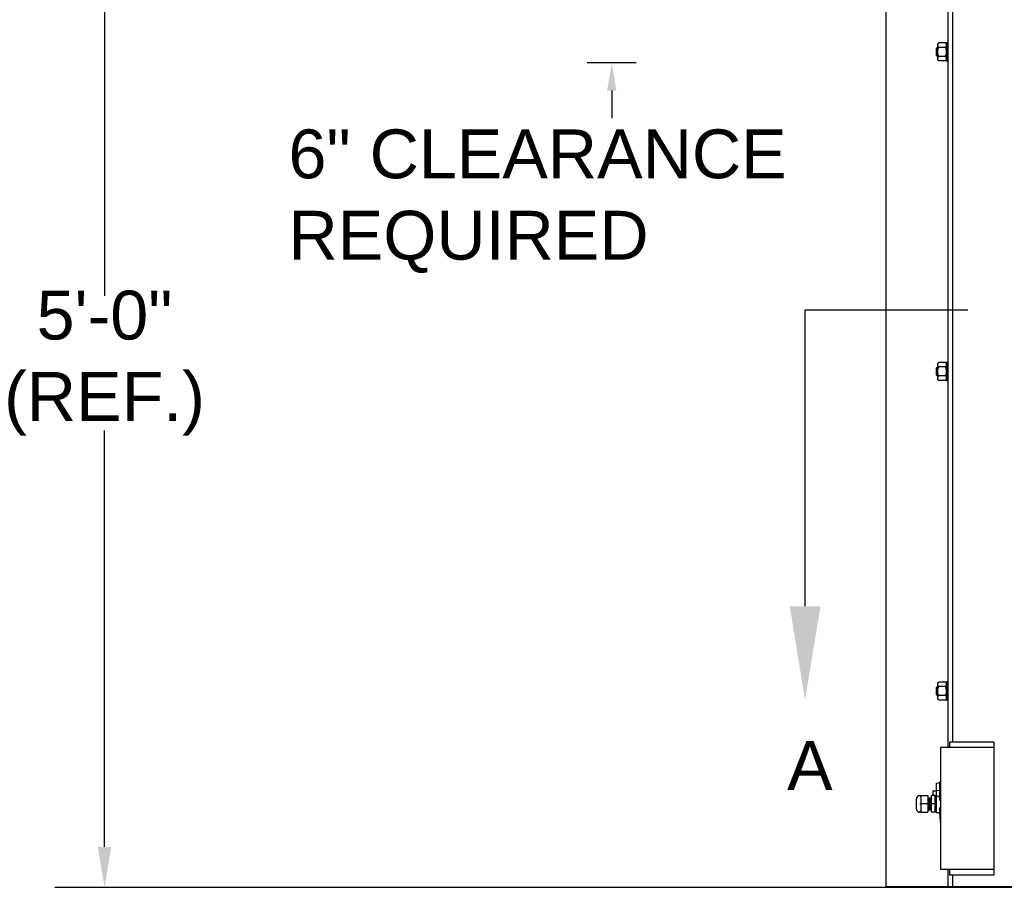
# Model space of a CAD drawing. Header units: inches. Extents: x 170 to 312, y 215 to 248.
# Tile 242 of 256: x 298.5 to 300.39, y 220.42 to 222.08. Entities that reach past the tile are written whole.
import ezdxf
from ezdxf import colors
from ezdxf.entities.mleader import LeaderData, LeaderLine
from ezdxf.math import Vec2, Vec3

# ---------------------------------------------------------------- set-up
doc = ezdxf.new("R2010")
doc.units = ezdxf.units.IN
doc.header["$LTSCALE"] = 0.25
doc.header["$MEASUREMENT"] = 0
doc.linetypes.add('CENTER', pattern=[2, 1.25, -0.25, 0.25, -0.25])
for name, color, linetype in [('ANNOTATIONS', 1, 'Continuous'), ('MOTOR LH', 7, 'Continuous'), ('SECTION CUTS', 6, 'CENTER')]:
    doc.layers.add(name, color=color, linetype=linetype)
doc.styles.add('ARIAL', font='arial.ttf', dxfattribs={"height": 0.09375})
doc.styles.get("Standard").update_dxf_attribs({"font": 'romans.shx'})

msp = doc.modelspace()

# ---------------------------------------------------------------- linework, layer by layer
at = {"layer": 'ANNOTATIONS'}
for p, q in [((298.65972, 222.35175), (298.65972, 221.55133)), ((299.68055, 221.99872), (299.58629, 221.99872)), ((299.63342, 221.94558), (299.63342, 221.89244)), ((298.65972, 220.49278), (298.65972, 221.2928))]:
    msp.add_line(p, q, dxfattribs=at)
for points in [[(299.64228, 221.94558), (299.62456, 221.94558), (299.63342, 221.99872)], [(298.67267, 220.49278), (298.64678, 220.49278), (298.65972, 220.41511)]]:
    msp.add_solid(points, dxfattribs=at)
at = {"layer": 'MOTOR LH'}
for p, q in [((300.15991, 220.41698), (300.15991, 224.61169)), ((300.27927, 220.68357), (300.27927, 224.61088)), ((300.2878, 220.69422), (300.2878, 224.61088)), ((300.27412, 222.03706), (300.26104, 222.03706)), ((300.27603, 222.03794), (300.27603, 222.00173)), ((300.25694, 222.01287), (300.25694, 222.0268)), ((300.2585, 222.01131), (300.2585, 222.02836)), ((300.25912, 222.00492), (300.25912, 222.03476)), ((300.27412, 222.02845), (300.26104, 222.02845)), ((300.27412, 222.01122), (300.26104, 222.01122)), ((300.27412, 222.00261), (300.26104, 222.00261)), ((300.2585, 221.39745), (300.2585, 221.4145)), ((300.25912, 221.39106), (300.25912, 221.4209)), ((300.27412, 221.4232), (300.26104, 221.4232)), ((300.27412, 221.41459), (300.26104, 221.41459)), ((300.27603, 221.42409), (300.27603, 221.38787)), ((300.25694, 221.39901), (300.25694, 221.41294)), ((300.27412, 221.39736), (300.26104, 221.39736)), ((300.27412, 221.38875), (300.26104, 221.38875)), ((300.27412, 220.80935), (300.26104, 220.80935)), ((300.27603, 220.81023), (300.27603, 220.77401)), ((300.25694, 220.78515), (300.25694, 220.79908)), ((300.2585, 220.78359), (300.2585, 220.80064)), ((300.25912, 220.7772), (300.25912, 220.80704)), ((300.27412, 220.80073), (300.26104, 220.80073)), ((300.27412, 220.7835), (300.26104, 220.7835)), ((300.27412, 220.77489), (300.26104, 220.77489)), ((300.36665, 220.68357), (300.26434, 220.68357)), ((300.26434, 220.68357), (300.26434, 220.44911)), ((300.28139, 220.69422), (300.28139, 220.68357)), ((300.36665, 220.69422), (300.28139, 220.69422)), ((300.36665, 220.69422), (300.36665, 220.43845)), ((300.25604, 220.61484), (300.26276, 220.61618)), ((300.25604, 220.61484), (300.25604, 220.55845)), ((300.25604, 220.60141), (300.26276, 220.60199)), ((300.26434, 220.61881), (300.26276, 220.61618)), ((300.2641, 220.61581), (300.26276, 220.61618)), ((300.26276, 220.61618), (300.26276, 220.58434)), ((300.26276, 220.60199), (300.2641, 220.60211)), ((300.2641, 220.61581), (300.26434, 220.6162)), ((300.2641, 220.60211), (300.2641, 220.61581)), ((300.2641, 220.60211), (300.26434, 220.60213)), ((300.21816, 220.56566), (300.21816, 220.58481)), ((300.22659, 220.59122), (300.22457, 220.58908)), ((300.22659, 220.59122), (300.24023, 220.59122)), ((300.22659, 220.59122), (300.22659, 220.55925)), ((300.24023, 220.59122), (300.24023, 220.55925)), ((300.24705, 220.55925), (300.24705, 220.59122)), ((300.25416, 220.59122), (300.24705, 220.59122)), ((300.24943, 220.60029), (300.24943, 220.59122)), ((300.25416, 220.55925), (300.25416, 220.59122)), ((300.24023, 220.57523), (300.22457, 220.57523)), ((300.24246, 220.56402), (300.24157, 220.56402)), ((300.25416, 220.57523), (300.24705, 220.57523)), ((300.26276, 220.56612), (300.26276, 220.55711)), ((300.22457, 220.56139), (300.22659, 220.55925)), ((300.22659, 220.55925), (300.24023, 220.55925)), ((300.25416, 220.55925), (300.24705, 220.55925)), ((300.26276, 220.55711), (300.26426, 220.53562)), ((300.26426, 220.53562), (300.26434, 220.53562)), ((300.36665, 220.44911), (300.26434, 220.44911)), ((300.27927, 220.41698), (300.27927, 220.44911)), ((300.28139, 220.44911), (300.28139, 220.43845)), ((300.36665, 220.43845), (300.28139, 220.43845)), ((300.2878, 220.41698), (300.2878, 220.43845)), ((298.56454, 220.41511), (306.39094, 220.41511)), ((300.15991, 220.41698), (300.40716, 220.41698))]:
    msp.add_line(p, q, dxfattribs=at)
for centre, radius, start, end in [((300.22457, 220.58481), 0.00641, 90, 180), ((300.24866, 220.57523), 0.01678, 20.91414, 32.85988), ((300.22457, 220.56566), 0.00641, 180, 270), ((300.24201, 220.56402), 0.000446, 180, 0), ((300.24866, 220.57523), 0.01678, 327.14012, 339.08586)]:
    msp.add_arc(centre, radius, start, end, dxfattribs=at)
at = {"layer": 'MOTOR LH', "extrusion": (0, 0, -1)}
msp.add_ellipse((300.25238, 220.57523), major_axis=(0, 0.01678), ratio=0.9090909, start_param=0.2423659, end_param=0.7477626, dxfattribs=at)
at = {"layer": 'MOTOR LH'}
for points in [[(300.25912, 222.03476), (300.26104, 222.03706)], [(300.27412, 222.03706), (300.27603, 222.03476)], [(300.27603, 222.03794), (300.27927, 222.03794)], [(300.25694, 222.0268), (300.2585, 222.02836)], [(300.2585, 222.02836), (300.25912, 222.02836)], [(300.2585, 222.01131), (300.25694, 222.01287)], [(300.25912, 222.01131), (300.2585, 222.01131)], [(300.26104, 222.00261), (300.25912, 222.00492)], [(300.27603, 222.00492), (300.27412, 222.00261)], [(300.27927, 222.00173), (300.27603, 222.00173)], [(300.25694, 221.41294), (300.2585, 221.4145)], [(300.2585, 221.4145), (300.25912, 221.4145)], [(300.25912, 221.4209), (300.26104, 221.4232)], [(300.27412, 221.4232), (300.27603, 221.4209)], [(300.27603, 221.42409), (300.27927, 221.42409)], [(300.2585, 221.39745), (300.25694, 221.39901)], [(300.25912, 221.39745), (300.2585, 221.39745)], [(300.26104, 221.38875), (300.25912, 221.39106)], [(300.27603, 221.39106), (300.27412, 221.38875)], [(300.27927, 221.38787), (300.27603, 221.38787)], [(300.25912, 220.80704), (300.26104, 220.80935)], [(300.27412, 220.80935), (300.27603, 220.80704)], [(300.27603, 220.81023), (300.27927, 220.81023)], [(300.25694, 220.79908), (300.2585, 220.80064)], [(300.2585, 220.80064), (300.25912, 220.80064)], [(300.2585, 220.78359), (300.25694, 220.78515)], [(300.25912, 220.78359), (300.2585, 220.78359)], [(300.26104, 220.77489), (300.25912, 220.7772)], [(300.27603, 220.7772), (300.27412, 220.77489)], [(300.27927, 220.77401), (300.27603, 220.77401)], [(300.24023, 220.58644), (300.24241, 220.58644)], [(300.2433, 220.58644), (300.24408, 220.58644)], [(300.24498, 220.58644), (300.24576, 220.58644)], [(300.24666, 220.58644), (300.24705, 220.58644)], [(300.24943, 220.60029), (300.25604, 220.60029)], [(300.25416, 220.58993), (300.25604, 220.58993)], [(300.24157, 220.56402), (300.24023, 220.56402)], [(300.24325, 220.56402), (300.24246, 220.56402)], [(300.24492, 220.56402), (300.24414, 220.56402)], [(300.2466, 220.56402), (300.24582, 220.56402)], [(300.25604, 220.56053), (300.25416, 220.56053)], [(300.26276, 220.55845), (300.25604, 220.55845)]]:
    msp.add_open_spline(points, degree=1, dxfattribs=at)
for points, knots in [([(300.25912, 222.03276), (300.25917, 222.03328), (300.25929, 222.03434), (300.26004, 222.03578), (300.26073, 222.03667), (300.26104, 222.03706)], [0, 0, 0, 0, 0.353643, 0.7166775, 1, 1, 1, 1]), ([(300.27603, 222.03276), (300.27598, 222.03328), (300.27587, 222.03434), (300.27511, 222.03578), (300.27442, 222.03667), (300.27412, 222.03706)], [0, 0, 0, 0, 0.353643, 0.7166775, 1, 1, 1, 1]), ([(300.26104, 222.02845), (300.26059, 222.02903), (300.2597, 222.03021), (300.25917, 222.03168), (300.25913, 222.03254), (300.25912, 222.03276)], [0, 0, 0, 0, 0.421515, 0.8529031, 1, 1, 1, 1]), ([(300.25912, 222.01984), (300.25912, 222.02011), (300.25914, 222.02152), (300.25952, 222.02406), (300.26031, 222.02663), (300.26089, 222.02808), (300.26104, 222.02845)], [0, 0, 0, 0, 0.0936214, 0.4739096, 0.864488, 1, 1, 1, 1]), ([(300.26104, 222.01122), (300.26075, 222.01195), (300.26008, 222.01368), (300.2593, 222.01656), (300.25918, 222.01873), (300.25912, 222.01984)], [0, 0, 0, 0, 0.2644477, 0.6278606, 1, 1, 1, 1]), ([(300.27412, 222.02845), (300.27456, 222.02903), (300.27545, 222.03021), (300.27599, 222.03168), (300.27602, 222.03254), (300.27603, 222.03276)], [0, 0, 0, 0, 0.4215153, 0.8529031, 1, 1, 1, 1]), ([(300.27603, 222.01984), (300.27603, 222.02011), (300.27601, 222.02152), (300.27563, 222.02406), (300.27485, 222.02663), (300.27427, 222.02808), (300.27412, 222.02845)], [0, 0, 0, 0, 0.0936214, 0.4739095, 0.864488, 1, 1, 1, 1]), ([(300.27412, 222.01122), (300.2744, 222.01195), (300.27508, 222.01368), (300.27585, 222.01656), (300.27597, 222.01873), (300.27603, 222.01984)], [0, 0, 0, 0, 0.2644477, 0.6278606, 1, 1, 1, 1]), ([(300.25912, 222.00691), (300.25917, 222.00744), (300.25929, 222.0085), (300.26004, 222.00994), (300.26073, 222.01083), (300.26104, 222.01122)], [0, 0, 0, 0, 0.35364318, 0.71667737, 1, 1, 1, 1]), ([(300.26104, 222.00261), (300.26059, 222.00319), (300.2597, 222.00437), (300.25917, 222.00584), (300.25913, 222.0067), (300.25912, 222.00691)], [0, 0, 0, 0, 0.4215143, 0.8529022, 1, 1, 1, 1]), ([(300.27603, 222.00691), (300.27598, 222.00744), (300.27587, 222.0085), (300.27511, 222.00994), (300.27442, 222.01083), (300.27412, 222.01122)], [0, 0, 0, 0, 0.35364318, 0.71667737, 1, 1, 1, 1]), ([(300.27412, 222.00261), (300.27456, 222.00319), (300.27545, 222.00437), (300.27599, 222.00584), (300.27602, 222.0067), (300.27603, 222.00691)], [0, 0, 0, 0, 0.42151458, 0.85290221, 1, 1, 1, 1]), ([(300.25912, 221.4189), (300.25917, 221.41942), (300.25929, 221.42048), (300.26004, 221.42192), (300.26073, 221.42281), (300.26104, 221.4232)], [0, 0, 0, 0, 0.3536519, 0.7166818, 1, 1, 1, 1]), ([(300.26104, 221.41459), (300.26059, 221.41517), (300.2597, 221.41635), (300.25917, 221.41782), (300.25913, 221.41868), (300.25912, 221.4189)], [0, 0, 0, 0, 0.4215125, 0.852907, 1, 1, 1, 1]), ([(300.25912, 221.40598), (300.25912, 221.40625), (300.25914, 221.40766), (300.25952, 221.4102), (300.26031, 221.41278), (300.26089, 221.41422), (300.26104, 221.41459)], [0, 0, 0, 0, 0.0936214, 0.4739184, 0.864488, 1, 1, 1, 1]), ([(300.27603, 221.4189), (300.27598, 221.41942), (300.27587, 221.42048), (300.27511, 221.42192), (300.27442, 221.42281), (300.27412, 221.4232)], [0, 0, 0, 0, 0.3536519, 0.7166818, 1, 1, 1, 1]), ([(300.27412, 221.41459), (300.27456, 221.41517), (300.27545, 221.41635), (300.27599, 221.41782), (300.27602, 221.41868), (300.27603, 221.4189)], [0, 0, 0, 0, 0.4215128, 0.852907, 1, 1, 1, 1]), ([(300.27603, 221.40598), (300.27603, 221.40625), (300.27601, 221.40766), (300.27563, 221.4102), (300.27485, 221.41278), (300.27427, 221.41422), (300.27412, 221.41459)], [0, 0, 0, 0, 0.0936214, 0.4739182, 0.864488, 1, 1, 1, 1]), ([(300.26104, 221.39736), (300.26075, 221.39809), (300.26008, 221.39982), (300.2593, 221.4027), (300.25918, 221.40487), (300.25912, 221.40598)], [0, 0, 0, 0, 0.2644539, 0.6278638, 1, 1, 1, 1]), ([(300.25912, 221.39306), (300.25917, 221.39358), (300.25929, 221.39464), (300.26004, 221.39608), (300.26073, 221.39697), (300.26104, 221.39736)], [0, 0, 0, 0, 0.353652, 0.7166817, 1, 1, 1, 1]), ([(300.27412, 221.39736), (300.2744, 221.39809), (300.27508, 221.39982), (300.27585, 221.4027), (300.27597, 221.40487), (300.27603, 221.40598)], [0, 0, 0, 0, 0.2644539, 0.6278638, 1, 1, 1, 1]), ([(300.27603, 221.39306), (300.27598, 221.39358), (300.27587, 221.39464), (300.27511, 221.39608), (300.27442, 221.39697), (300.27412, 221.39736)], [0, 0, 0, 0, 0.353652, 0.7166817, 1, 1, 1, 1]), ([(300.26104, 221.38875), (300.26059, 221.38933), (300.2597, 221.39051), (300.25917, 221.39198), (300.25913, 221.39284), (300.25912, 221.39306)], [0, 0, 0, 0, 0.4215118, 0.8529061, 1, 1, 1, 1]), ([(300.27412, 221.38875), (300.27456, 221.38933), (300.27545, 221.39051), (300.27599, 221.39198), (300.27602, 221.39284), (300.27603, 221.39306)], [0, 0, 0, 0, 0.4215121, 0.8529061, 1, 1, 1, 1]), ([(300.25912, 220.80504), (300.25917, 220.80556), (300.25929, 220.80662), (300.26004, 220.80806), (300.26073, 220.80896), (300.26104, 220.80935)], [0, 0, 0, 0, 0.35364966, 0.71667969, 1, 1, 1, 1]), ([(300.27603, 220.80504), (300.27598, 220.80556), (300.27587, 220.80662), (300.27511, 220.80806), (300.27442, 220.80896), (300.27412, 220.80935)], [0, 0, 0, 0, 0.35364966, 0.71667969, 1, 1, 1, 1]), ([(300.26104, 220.80073), (300.26059, 220.80132), (300.2597, 220.8025), (300.25917, 220.80397), (300.25913, 220.80482), (300.25912, 220.80504)], [0, 0, 0, 0, 0.4215159, 0.8529073, 1, 1, 1, 1]), ([(300.25912, 220.79212), (300.25912, 220.79239), (300.25914, 220.7938), (300.25952, 220.79634), (300.26031, 220.79892), (300.26089, 220.80036), (300.26104, 220.80073)], [0, 0, 0, 0, 0.0936218, 0.473916, 0.8644916, 1, 1, 1, 1]), ([(300.26104, 220.7835), (300.26075, 220.78423), (300.26008, 220.78596), (300.2593, 220.78884), (300.25918, 220.79102), (300.25912, 220.79212)], [0, 0, 0, 0, 0.2644539, 0.6278593, 1, 1, 1, 1]), ([(300.27412, 220.80073), (300.27456, 220.80132), (300.27545, 220.8025), (300.27599, 220.80397), (300.27602, 220.80482), (300.27603, 220.80504)], [0, 0, 0, 0, 0.4215162, 0.8529073, 1, 1, 1, 1]), ([(300.27603, 220.79212), (300.27603, 220.79239), (300.27601, 220.7938), (300.27563, 220.79634), (300.27485, 220.79892), (300.27427, 220.80036), (300.27412, 220.80073)], [0, 0, 0, 0, 0.0936218, 0.4739158, 0.8644916, 1, 1, 1, 1]), ([(300.27412, 220.7835), (300.2744, 220.78423), (300.27508, 220.78596), (300.27585, 220.78884), (300.27597, 220.79102), (300.27603, 220.79212)], [0, 0, 0, 0, 0.2644539, 0.6278593, 1, 1, 1, 1]), ([(300.25912, 220.7792), (300.25917, 220.77972), (300.25929, 220.78078), (300.26004, 220.78222), (300.26073, 220.78311), (300.26104, 220.7835)], [0, 0, 0, 0, 0.3536498, 0.7166796, 1, 1, 1, 1]), ([(300.26104, 220.77489), (300.26059, 220.77547), (300.2597, 220.77665), (300.25917, 220.77812), (300.25913, 220.77898), (300.25912, 220.7792)], [0, 0, 0, 0, 0.42151525, 0.85290636, 1, 1, 1, 1]), ([(300.27603, 220.7792), (300.27598, 220.77972), (300.27587, 220.78078), (300.27511, 220.78222), (300.27442, 220.78311), (300.27412, 220.7835)], [0, 0, 0, 0, 0.3536498, 0.7166796, 1, 1, 1, 1]), ([(300.27412, 220.77489), (300.27456, 220.77547), (300.27545, 220.77665), (300.27599, 220.77812), (300.27602, 220.77898), (300.27603, 220.7792)], [0, 0, 0, 0, 0.4215155, 0.8529064, 1, 1, 1, 1]), ([(300.22457, 220.59122), (300.22485, 220.59121), (300.22517, 220.5912), (300.22568, 220.5912), (300.22582, 220.5912), (300.22592, 220.59121), (300.22601, 220.59121), (300.22614, 220.59121), (300.22636, 220.59122), (300.22652, 220.59121), (300.22656, 220.59122), (300.22659, 220.59122)], [0, 0, 0, 0, 0.2479231, 0.2890908, 0.3069668, 0.3246628, 0.3441602, 0.3674164, 0.4310408, 0.6540306, 1, 1, 1, 1]), ([(300.24309, 220.56586), (300.24307, 220.56632), (300.24302, 220.56761), (300.24294, 220.57085), (300.24284, 220.57475), (300.24275, 220.57818), (300.24269, 220.5809), (300.24261, 220.58362), (300.24251, 220.58594), (300.24244, 220.58628), (300.24241, 220.58644)], [0, 0, 0, 0, 0.0847764, 0.2341584, 0.3883234, 0.4922273, 0.5925865, 0.6929458, 0.8484534, 1, 1, 1, 1]), ([(300.24243, 220.58643), (300.24243, 220.5865), (300.24242, 220.58665), (300.24278, 220.58695), (300.24327, 220.58677), (300.2433, 220.58642), (300.2434, 220.58569), (300.24348, 220.58383), (300.24356, 220.58098), (300.24363, 220.57805), (300.24369, 220.57626), (300.24372, 220.57523)], [0, 0, 0, 0, 0.0432697, 0.0891446, 0.131551, 0.2176056, 0.3221563, 0.5318737, 0.7347377, 0.8463632, 1, 1, 1, 1]), ([(300.24471, 220.56748), (300.24468, 220.56857), (300.24461, 220.57083), (300.24452, 220.57476), (300.24443, 220.57818), (300.24436, 220.5809), (300.24429, 220.58362), (300.24419, 220.58594), (300.24412, 220.58628), (300.24408, 220.58644)], [0, 0, 0, 0, 0.1576476, 0.3272143, 0.4414987, 0.5518842, 0.6622698, 0.8333133, 1, 1, 1, 1]), ([(300.24409, 220.58643), (300.2441, 220.5866), (300.24412, 220.58679), (300.24452, 220.58691), (300.24477, 220.58684), (300.24512, 220.58646), (300.24495, 220.58609), (300.24513, 220.58484), (300.24516, 220.58342), (300.24517, 220.58315)], [0, 0, 0, 0, 0.1789689, 0.2132075, 0.2435323, 0.2761385, 0.5221296, 0.9089216, 1, 1, 1, 1]), ([(300.24517, 220.58315), (300.24519, 220.58241), (300.24523, 220.58112), (300.24531, 220.57834), (300.24536, 220.57641), (300.2454, 220.57524)], [0, 0, 0, 0, 0.3440212, 0.6037055, 1, 1, 1, 1]), ([(300.24582, 220.56402), (300.24579, 220.56409), (300.24575, 220.56424), (300.24568, 220.56542), (300.24559, 220.56751), (300.24551, 220.57083), (300.24541, 220.57474), (300.24532, 220.5782), (300.24526, 220.58083), (300.24521, 220.5826), (300.24519, 220.58314), (300.24519, 220.58315)], [0, 0, 0, 0, 0.1093267, 0.2225142, 0.3357025, 0.4984323, 0.6663723, 0.7795603, 0.8888869, 0.9982135, 1, 1, 1, 1]), ([(300.24576, 220.58644), (300.24577, 220.58657), (300.24579, 220.58677), (300.24629, 220.58695), (300.24679, 220.58649), (300.24666, 220.58616), (300.24678, 220.58522), (300.24681, 220.58428), (300.24684, 220.58345), (300.24685, 220.58316)], [0, 0, 0, 0, 0.1509339, 0.2269304, 0.3091432, 0.5126112, 0.7171058, 0.9038952, 1, 1, 1, 1]), ([(300.24618, 220.57523), (300.24616, 220.57623), (300.24611, 220.57818), (300.24604, 220.5809), (300.24597, 220.58362), (300.24586, 220.58594), (300.2458, 220.58628), (300.24576, 220.58644)], [0, 0, 0, 0, 0.1698674, 0.3339398, 0.4980122, 0.752244, 1, 1, 1, 1]), ([(300.24311, 220.56586), (300.2431, 220.56616), (300.24305, 220.56713), (300.24299, 220.56951), (300.24291, 220.57241), (300.24286, 220.5742), (300.24283, 220.57523)], [0, 0, 0, 0, 0.1679631, 0.5285284, 0.7269292, 1, 1, 1, 1]), ([(300.24413, 220.56408), (300.24413, 220.564), (300.24415, 220.56384), (300.24377, 220.56351), (300.24327, 220.5637), (300.24324, 220.56405), (300.24316, 220.56454), (300.24313, 220.5654), (300.24311, 220.56586)], [0, 0, 0, 0, 0.1201292, 0.2225498, 0.3172257, 0.5093497, 0.7427679, 1, 1, 1, 1]), ([(300.24414, 220.56402), (300.24412, 220.56409), (300.24407, 220.56424), (300.244, 220.56542), (300.24391, 220.56751), (300.24383, 220.57083), (300.24376, 220.57375), (300.24372, 220.57523)], [0, 0, 0, 0, 0.1640625, 0.3339187, 0.5037762, 0.7479787, 1, 1, 1, 1]), ([(300.24473, 220.56748), (300.2447, 220.56815), (300.24466, 220.56937), (300.24462, 220.57146), (300.24455, 220.57336), (300.24452, 220.57457), (300.2445, 220.57524)], [0, 0, 0, 0, 0.3209033, 0.5829366, 0.7689491, 1, 1, 1, 1]), ([(300.24582, 220.56402), (300.24581, 220.56389), (300.24579, 220.56369), (300.24529, 220.56351), (300.24479, 220.56397), (300.24491, 220.56431), (300.2448, 220.56524), (300.24476, 220.56623), (300.24474, 220.56713), (300.24473, 220.56748)], [0, 0, 0, 0, 0.1477712, 0.2221758, 0.3026654, 0.5018695, 0.7020792, 0.8849539, 1, 1, 1, 1]), ([(300.24705, 220.56357), (300.24692, 220.56363), (300.24668, 220.56373), (300.24655, 220.56429), (300.24649, 220.56515), (300.2464, 220.56722), (300.24633, 220.5701), (300.24626, 220.57283), (300.24621, 220.57439), (300.24618, 220.57523)], [0, 0, 0, 0, 0.0900005, 0.1675474, 0.2921205, 0.5194776, 0.7399898, 0.8603536, 1, 1, 1, 1]), ([(300.22659, 220.55925), (300.22637, 220.5594), (300.22596, 220.55969), (300.22529, 220.55939), (300.22481, 220.55929), (300.22457, 220.55925)], [0, 0, 0, 0, 0.35448285, 0.68277445, 1, 1, 1, 1])]:
    msp.add_open_spline(points, degree=3, knots=knots, dxfattribs=at)
at = {"layer": 'SECTION CUTS'}
msp.add_line((300.00448, 221.52459), (305.01401, 221.52459), dxfattribs=at)

# ---------------------------------------------------------------- texts
at = {"layer": 'ANNOTATIONS', "char_height": 0.09375, "style": 'ARIAL'}
for s, insert, attachment_point in [('6" CLEARANCE\\PREQUIRED', (299.01292, 221.73296), 4), ('5\'-0"\\P(REF.)', (298.65972, 221.42207), 5)]:
    msp.add_mtext(s, dxfattribs=dict(at, insert=insert, attachment_point=attachment_point))
at = {"layer": 'SECTION CUTS', "style": 'ARIAL'}
msp.add_text('A', height=0.09375, dxfattribs=at).set_placement((299.97, 220.60215))

# ---------------------------------------------------------------- leaders
at = {"layer": 'SECTION CUTS'}
ml = msp.add_multileader_mtext('Standard', dxfattribs=at)
ml.set_content('', color=256)
ml.set_leader_properties()
ml.build(insert=Vec2(0, 0))
ml.multileader.update_dxf_attribs({"dogleg_length": 0, "arrow_head_size": 0.18})
ctx = ml.context
ctx.base_point, ctx.char_height, ctx.arrow_head_size, ctx.landing_gap_size, ctx.plane_origin = Vec3(300.00448, 221.52459), 0.18, 0.18, 0, Vec3(300.00448, 220.77507)
notes = []
notes.append((ctx, [(0, (1, 1, 0), (300.00448, 221.52459), (1, 0), 0, [(0, [(300.00448, 220.77507)], 0, [])])]))
ctx.mtext.insert, ctx.mtext.flow_direction = Vec3(300.00448, 221.61459), 5
for ctx, leaders in notes:
    for number, flags, end, landing, length, lines in leaders:
        leader = LeaderData()
        leader.index, (leader.has_last_leader_line, leader.has_dogleg_vector, leader.attachment_direction) = number, flags
        leader.last_leader_point, leader.dogleg_vector, leader.dogleg_length = Vec3(end), Vec3(landing), length
        for number, points, colour, breaks in lines:
            line = LeaderLine()
            line.index, line.vertices, line.color, line.breaks = number, Vec3.list(points), colors.encode_raw_color(colour), breaks
            leader.lines.append(line)
        ctx.leaders.append(leader)

doc.saveas('drawing.dxf')
